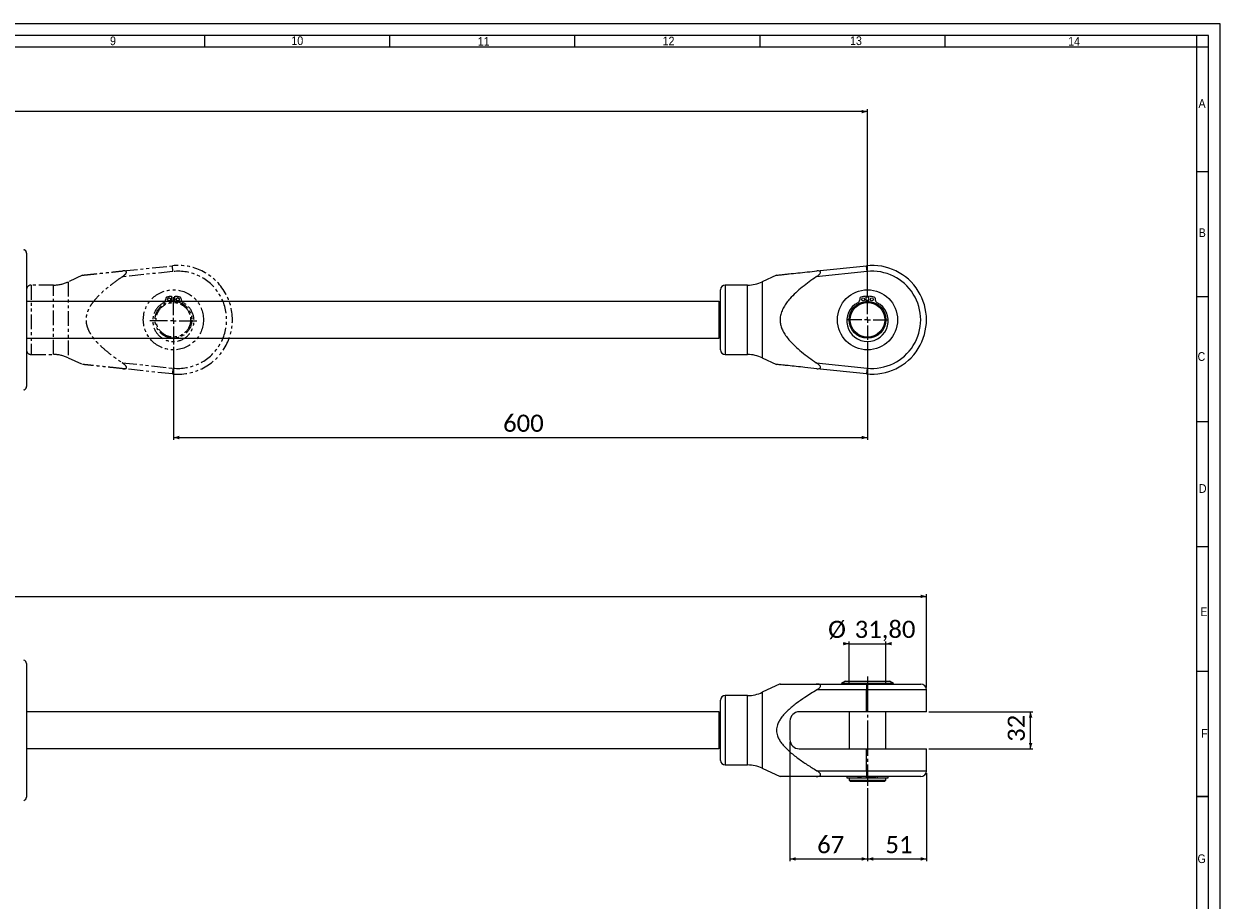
# Model space of a CAD drawing. Header units: millimetres. Extents: x 20 to 2358, y 20 to 1662.
# Tile 7 of 7: x 1324 to 2358, y 905 to 1662. Entities that reach past the tile are written whole.
import ezdxf

# ---------------------------------------------------------------- set-up
doc = ezdxf.new("R2010")
doc.units = ezdxf.units.MM
doc.header["$LTSCALE"] = 2
for name, pattern in [('SLD-Centro', [19.05, 15.24, -1.27, 1.27, -1.27]), ('SLD-Combinazione-di-due-tratteggi', [12.7, 6.35, -1.27, 1.27, -1.27, 1.27, -1.27]), ('SLD-Solido', [0])]:
    doc.linetypes.add(name, pattern=pattern)
doc.styles.add('SLDTEXTSTYLE1', font='GOTHIC.TTF', dxfattribs={"width": 0.913})
doc.styles.add('SLDTEXTSTYLE3', font='CALIBRI.TTF')
doc.styles.add('SLDTEXTSTYLE4', font='CALIBRIB.TTF')
doc.dimstyles.new('SLDDIMSTYLE1', dxfattribs={"dimtxt": 14.816667, "dimasz": 5, "dimexe": 0, "dimexo": 0.0625, "dimgap": 3.704167, "dimtad": 1, "dimrnd": 1e-09, "dimzin": 12, "dimdsep": 46, "dimtxsty": 'SLDTEXTSTYLE4', "dimsah": 1, "dimcen": 0.09, "dimadec": 0, "dimazin": 3, "dimtfac": 1, "dimtofl": 0, "dimtmove": 0, "dimatfit": 3, "dimfxl": 0, "dimfrac": 2, "dimtolj": 1, "dimtzin": 12, "dimarcsym": 0})
doc.dimstyles.new('SLDDIMSTYLE2', dxfattribs={"dimtxt": 14.816667, "dimasz": 5, "dimexe": 0, "dimexo": 0.0625, "dimgap": 3.704167, "dimtad": 1, "dimrnd": 1e-09, "dimzin": 12, "dimdsep": 46, "dimtxsty": 'SLDTEXTSTYLE4', "dimsah": 1, "dimcen": 0.09, "dimadec": 0, "dimazin": 3, "dimtfac": 1, "dimtmove": 0, "dimatfit": 0, "dimfxl": 0, "dimfrac": 2, "dimtolj": 1, "dimtzin": 12, "dimarcsym": 0})

# ---------------------------------------------------------------- blocks, each defined once
blk = doc.blocks.new('_D')
at = {"color": 7, "linetype": 'SLD-Solido', "lineweight": 0}
for p, q in [((307.8, 1429.7), (307.8, 1588.2)), ((2053.2, 1586.2), (307.8, 1586.2)), ((2053.2, 1425.6), (2053.2, 1588.2))]:
    blk.add_line(p, q, dxfattribs=at)
for points in [[(307.8, 1586.2), (312.8, 1584.7), (312.8, 1587.7)], [(2053.2, 1586.2), (2048.2, 1587.7), (2048.2, 1584.7)]]:
    blk.add_solid(points, dxfattribs=at)
at = {"color": 7, "linetype": 'SLD-Solido', "lineweight": 0, "insert": (1147.9, 1605.9), "char_height": 14.82, "attachment_point": 1, "style": 'SLDTEXTSTYLE3'}
blk.add_mtext('1745,35', dxfattribs=at)
blk = doc.blocks.new('_D_1')
at = {"color": 7, "linetype": 'SLD-Solido', "lineweight": 0}
for p, q in [((2053.2, 1386.8), (2053.2, 1302.4)), ((1453.2, 1382.9), (1453.2, 1302.4)), ((1453.2, 1304.4), (2053.2, 1304.4))]:
    blk.add_line(p, q, dxfattribs=at)
for points in [[(1453.2, 1304.4), (1458.2, 1302.9), (1458.2, 1305.9)], [(2053.2, 1304.4), (2048.2, 1305.9), (2048.2, 1302.9)]]:
    blk.add_solid(points, dxfattribs=at)
at = {"color": 7, "linetype": 'SLD-Solido', "lineweight": 0, "insert": (1738.2, 1324.2), "char_height": 14.82, "attachment_point": 1, "style": 'SLDTEXTSTYLE3'}
blk.add_mtext('600', dxfattribs=at)
blk = doc.blocks.new('SW_CENTERMARKSYMBOL_1')
at = {"color": 0, "linetype": 'SLD-Solido', "lineweight": 0}
for p, q in [((0, 5), (0, 17.4)), ((-5, 0), (-17.4, 0)), ((0, 0), (-2.5, 0)), ((0, 0), (0, 2.5)), ((0, 0), (0, -2.5)), ((0, 0), (2.5, 0)), ((5, 0), (17.4, 0)), ((0, -5), (0, -17.4))]:
    blk.add_line(p, q, dxfattribs=at)
blk = doc.blocks.new('SW_CENTERMARKSYMBOL_2')
at = {"color": 0, "linetype": 'SLD-Solido', "lineweight": 0}
for p, q in [((0, 5), (0, 20.35)), ((-5, 0), (-20.35, 0)), ((0, 0), (-2.5, 0)), ((0, 0), (0, 2.5)), ((0, 0), (0, -2.5)), ((0, 0), (2.5, 0)), ((5, 0), (20.35, 0)), ((0, -5), (0, -20.35))]:
    blk.add_line(p, q, dxfattribs=at)
blk = doc.blocks.new('_D_2')
at = {"color": 7, "linetype": 'SLD-Solido', "lineweight": 0}
for p, q in [((256.8, 1088.3), (256.8, 1169.1)), ((2104.2, 1088.3), (2104.2, 1169.1)), ((256.8, 1167.1), (2104.2, 1167.1))]:
    blk.add_line(p, q, dxfattribs=at)
for points in [[(256.8, 1167.1), (261.8, 1165.6), (261.8, 1168.6)], [(2104.2, 1167.1), (2099.2, 1168.6), (2099.2, 1165.6)]]:
    blk.add_solid(points, dxfattribs=at)
at = {"color": 7, "linetype": 'SLD-Solido', "lineweight": 0, "insert": (1147.9, 1186.8), "char_height": 14.82, "attachment_point": 1, "style": 'SLDTEXTSTYLE3'}
blk.add_mtext('1847,35', dxfattribs=at)
blk = doc.blocks.new('_D_5')
at = {"color": 7, "linetype": 'SLD-Solido', "lineweight": 0}
for p, q in [((1986.2, 1041.3), (1986.2, 938.1)), ((2053.2, 1001.2), (2053.2, 938.1)), ((1986.2, 940.1), (2053.2, 940.1))]:
    blk.add_line(p, q, dxfattribs=at)
for points in [[(1986.2, 940.1), (1991.2, 938.6), (1991.2, 941.6)], [(2053.2, 940.1), (2048.2, 941.6), (2048.2, 938.6)]]:
    blk.add_solid(points, dxfattribs=at)
at = {"color": 7, "linetype": 'SLD-Solido', "lineweight": 0, "insert": (2009.7, 959.9), "char_height": 14.82, "attachment_point": 1, "style": 'SLDTEXTSTYLE3'}
blk.add_mtext('67', dxfattribs=at)
blk = doc.blocks.new('_D_6')
at = {"color": 7, "linetype": 'SLD-Solido', "lineweight": 0}
for p, q in [((2104.2, 1014.3), (2104.2, 938.1)), ((2053.2, 1001.2), (2053.2, 938.1)), ((2053.2, 940.1), (2104.2, 940.1))]:
    blk.add_line(p, q, dxfattribs=at)
for points in [[(2053.2, 940.1), (2058.2, 938.6), (2058.2, 941.6)], [(2104.2, 940.1), (2099.2, 941.6), (2099.2, 938.6)]]:
    blk.add_solid(points, dxfattribs=at)
at = {"color": 7, "linetype": 'SLD-Solido', "lineweight": 0, "insert": (2068.7, 959.9), "char_height": 14.82, "attachment_point": 1, "style": 'SLDTEXTSTYLE3'}
blk.add_mtext('51', dxfattribs=at)
blk = doc.blocks.new('_D_7')
at = {"color": 7, "linetype": 'SLD-Solido', "lineweight": 0}
for p, q in [((2106.2, 1067.3), (2196.2, 1067.3)), ((2194.2, 1035.3), (2194.2, 1067.3)), ((2106.2, 1035.3), (2196.2, 1035.3))]:
    blk.add_line(p, q, dxfattribs=at)
for points in [[(2194.2, 1067.3), (2192.7, 1062.3), (2195.7, 1062.3)], [(2194.2, 1035.3), (2195.7, 1040.3), (2192.7, 1040.3)]]:
    blk.add_solid(points, dxfattribs=at)
at = {"color": 7, "linetype": 'SLD-Solido', "lineweight": 0, "insert": (2174.4, 1041.3), "char_height": 14.82, "attachment_point": 1, "rotation": 90, "style": 'SLDTEXTSTYLE3'}
blk.add_mtext('32', dxfattribs=at)
blk = doc.blocks.new('_D_8')
at = {"color": 7, "linetype": 'SLD-Solido', "lineweight": 0}
for p, q in [((2037.3, 1091.8), (2037.3, 1128.2)), ((2069.1, 1091.8), (2069.1, 1128.2)), ((2037.3, 1126.2), (2032.3, 1126.2)), ((2037.3, 1126.2), (2069.1, 1126.2)), ((2069.1, 1126.2), (2074.1, 1126.2))]:
    blk.add_line(p, q, dxfattribs=at)
for points in [[(2037.3, 1126.2), (2032.3, 1127.7), (2032.3, 1124.7)], [(2069.1, 1126.2), (2074.1, 1124.7), (2074.1, 1127.7)]]:
    blk.add_solid(points, dxfattribs=at)
at = {"color": 7, "linetype": 'SLD-Solido', "lineweight": 0, "char_height": 14.82, "attachment_point": 1, "style": 'SLDTEXTSTYLE3'}
for s, insert in [('%%c', (2019.2, 1146)), ('31,80', (2042.1, 1146))]:
    blk.add_mtext(s, dxfattribs=dict(at, insert=insert))

msp = doc.modelspace()

# ---------------------------------------------------------------- linework, layer by layer
at = {"color": 7, "linetype": 'SLD-Solido', "lineweight": 0}
for p, q in [((2358, 1662), (20, 1662)), ((2358, 20), (2358, 1662)), ((2348, 1652), (30, 1652)), ((1480, 1652), (1480, 1642)), ((1640, 1652), (1640, 1642)), ((1800, 1652), (1800, 1642)), ((1960, 1652), (1960, 1642)), ((2120, 1652), (2120, 1642)), ((2338, 1642), (2338, 1652)), ((2348, 30), (2348, 1652)), ((2348, 1642), (2338, 1642)), ((2348, 1534), (2338, 1534)), ((2348, 1426), (2338, 1426)), ((2348, 1318), (2338, 1318)), ((2348, 1210), (2338, 1210)), ((2348, 1102), (2338, 1102)), ((2348, 994), (2338, 994)), ((2338, 994), (2348, 994))]:
    msp.add_line(p, q, dxfattribs=at)
at = {"color": 7, "linetype": 'SLD-Solido', "lineweight": 15}
for p, q in [((2338, 1642), (40, 1642)), ((2338, 40), (2338, 1642)), ((1326.199, 1463.887), (1326.199, 1348.491)), ((2052.809, 1447.959), (2008.948, 1443.349)), ((2009.515, 1448.436), (2052.286, 1452.932)), ((2052.809, 1447.959), (2052.286, 1452.932)), ((1974.597, 1444.768), (1962.226, 1439)), ((1926.199, 1380.189), (1926.199, 1432.189)), ((1949.548, 1436.189), (1930.199, 1436.189)), ((1924.699, 1422.064), (1326.199, 1422.064)), ((1926.199, 1421.518), (1924.699, 1422.064)), ((1924.699, 1422.064), (1924.699, 1390.314)), ((2046.65, 1424.773), (2046.472, 1423.504)), ((2051.949, 1422.04), (2051.949, 1426.488)), ((2054.449, 1422.04), (2054.449, 1426.488)), ((2059.748, 1424.773), (2059.926, 1423.504)), ((1326.199, 1390.314), (1924.699, 1390.314)), ((1924.699, 1390.314), (1926.199, 1390.86)), ((1930.199, 1376.189), (1949.548, 1376.189)), ((1962.226, 1373.378), (1974.597, 1367.61)), ((2008.948, 1369.029), (2052.809, 1364.419)), ((2052.286, 1359.447), (2009.515, 1363.942)), ((2052.809, 1364.419), (2052.286, 1359.447)), ((1326.199, 1109.023), (1326.199, 993.627)), ((1977.688, 1091.346), (1962.226, 1084.136)), ((2008.948, 1091.325), (2052.809, 1091.325)), ((2052.286, 1086.325), (2009.515, 1086.325)), ((2034.163, 1093.825), (2030.699, 1091.825)), ((2030.699, 1091.825), (2030.699, 1091.325)), ((2075.699, 1091.825), (2030.699, 1091.825)), ((2034.163, 1093.825), (2072.235, 1093.825)), ((2052.286, 1067.325), (2052.286, 1086.325)), ((2052.809, 1091.325), (2099.199, 1091.325)), ((2075.699, 1091.825), (2072.235, 1093.825)), ((2075.699, 1091.325), (2075.699, 1091.825)), ((2104.199, 1067.325), (2104.199, 1086.325)), ((1926.199, 1025.325), (1926.199, 1077.325)), ((1949.548, 1081.325), (1930.199, 1081.325)), ((1924.699, 1067.2), (1326.199, 1067.2)), ((1926.199, 1066.654), (1924.699, 1067.2)), ((1924.699, 1067.2), (1924.699, 1051.325)), ((2052.286, 1067.325), (1994.199, 1067.325)), ((2037.299, 1067.325), (2037.299, 1035.325)), ((2104.199, 1067.325), (2052.286, 1067.325)), ((2069.099, 1035.325), (2069.099, 1067.325)), ((1986.199, 1059.325), (1986.199, 1043.325)), ((1924.699, 1051.325), (1924.699, 1035.45)), ((1326.199, 1035.45), (1924.699, 1035.45)), ((1924.699, 1035.45), (1926.199, 1035.996)), ((1994.199, 1035.325), (2052.286, 1035.325)), ((2052.286, 1035.325), (2104.199, 1035.325)), ((2052.286, 1016.325), (2052.286, 1035.325)), ((2104.199, 1016.325), (2104.199, 1035.325)), ((1930.199, 1021.325), (1949.548, 1021.325)), ((1962.226, 1018.515), (1977.683, 1011.307)), ((2009.515, 1016.325), (2052.286, 1016.325)), ((2052.809, 1011.325), (2008.948, 1011.325)), ((2035.349, 1011.325), (2035.349, 1010.325)), ((2035.349, 1010.325), (2044.731, 1010.325)), ((2037.299, 1010.225), (2037.299, 1008.225)), ((2037.299, 1010.225), (2069.099, 1010.225)), ((2037.299, 1008.225), (2038.299, 1007.225)), ((2037.299, 1008.225), (2069.099, 1008.225)), ((2038.049, 1010.325), (2038.049, 1010.225)), ((2038.299, 1007.225), (2068.099, 1007.225)), ((2046.472, 1010.325), (2044.731, 1010.325)), ((2046.65, 1010.325), (2046.472, 1010.325)), ((2046.65, 1010.325), (2047.446, 1010.325)), ((2047.446, 1010.325), (2051.949, 1010.325)), ((2051.949, 1011.325), (2051.949, 1010.325)), ((2099.199, 1011.325), (2052.809, 1011.325)), ((2054.449, 1011.325), (2054.449, 1010.325)), ((2058.952, 1010.325), (2054.449, 1010.325)), ((2059.748, 1010.325), (2058.952, 1010.325)), ((2059.748, 1010.325), (2059.926, 1010.325)), ((2059.926, 1010.325), (2061.667, 1010.325)), ((2061.667, 1010.325), (2071.049, 1010.325)), ((2068.099, 1007.225), (2069.099, 1008.225)), ((2068.349, 1010.225), (2068.349, 1010.325)), ((2069.099, 1008.225), (2069.099, 1010.225)), ((2071.049, 1010.325), (2071.049, 1011.325))]:
    msp.add_line(p, q, dxfattribs=at)
at = {"color": 7, "linetype": 'SLD-Combinazione-di-due-tratteggi', "lineweight": 0}
for p, q in [((1326.199, 1463.887), (1326.199, 1348.491)), ((1452.809, 1447.959), (1408.948, 1443.349)), ((1409.515, 1448.436), (1452.286, 1452.932)), ((1452.809, 1447.959), (1452.286, 1452.932)), ((1374.597, 1444.768), (1362.226, 1439)), ((1349.548, 1436.189), (1330.199, 1436.189)), ((1446.65, 1424.773), (1446.472, 1423.504)), ((1451.949, 1422.04), (1451.949, 1426.488)), ((1454.449, 1422.04), (1454.449, 1426.488)), ((1459.748, 1424.773), (1459.926, 1423.504)), ((1330.199, 1376.189), (1349.548, 1376.189)), ((1362.226, 1373.378), (1374.597, 1367.61)), ((1408.948, 1369.029), (1452.809, 1364.419)), ((1452.286, 1359.447), (1409.515, 1363.942)), ((1452.809, 1364.419), (1452.286, 1359.447))]:
    msp.add_line(p, q, dxfattribs=at)
at = {"color": 8, "linetype": 'SLD-Combinazione-di-due-tratteggi', "lineweight": 0}
for p, q in [((1362.226, 1439), (1362.226, 1373.378)), ((1330.199, 1436.189), (1330.199, 1376.189)), ((1349.548, 1376.189), (1349.548, 1436.189))]:
    msp.add_line(p, q, dxfattribs=at)
at = {"color": 8, "linetype": 'SLD-Solido', "lineweight": 15}
for p, q in [((1962.226, 1439), (1962.226, 1373.378)), ((1930.199, 1436.189), (1930.199, 1376.189)), ((1949.548, 1376.189), (1949.548, 1436.189)), ((2104.199, 1086.325), (2052.286, 1086.325)), ((1930.199, 1081.325), (1930.199, 1021.325)), ((1949.548, 1021.325), (1949.548, 1081.325)), ((1962.226, 1084.136), (1962.226, 1018.515)), ((2052.286, 1016.325), (2104.199, 1016.325)), ((2044.731, 1011.325), (2044.731, 1010.325)), ((2046.472, 1011.325), (2046.472, 1010.325)), ((2046.65, 1011.325), (2046.65, 1010.325)), ((2047.446, 1011.325), (2047.446, 1010.325)), ((2058.952, 1011.325), (2058.952, 1010.325)), ((2059.748, 1011.325), (2059.748, 1010.325)), ((2059.926, 1011.325), (2059.926, 1010.325)), ((2061.667, 1011.325), (2061.667, 1010.325))]:
    msp.add_line(p, q, dxfattribs=at)
at = {"color": 7, "linetype": 'SLD-Centro', "lineweight": 0}
msp.add_line((2053.199, 1097.825), (2053.199, 1003.225), dxfattribs=at)
at = {"color": 7, "linetype": 'SLD-Combinazione-di-due-tratteggi', "lineweight": 0, "flags": 128}
msp.add_lwpolyline([(1451.949, 1422.541), (1453.199, 1422.589), (1454.449, 1422.541)], dxfattribs=at)
at = {"color": 7, "linetype": 'SLD-Solido', "lineweight": 15, "flags": 128}
msp.add_lwpolyline([(2051.949, 1422.541), (2053.199, 1422.589), (2054.449, 1422.541)], dxfattribs=at)
at = {"color": 7, "linetype": 'SLD-Combinazione-di-due-tratteggi', "lineweight": 0}
for centre, radius in [((1453.199, 1406.189), 26), ((1453.199, 1406.189), 15.9), ((1453.199, 1406.189), 14.9), ((1449.449, 1423.888), 1.25), ((1456.949, 1423.888), 1.25)]:
    msp.add_circle(centre, radius, dxfattribs=at)
at = {"color": 7, "linetype": 'SLD-Solido', "lineweight": 15}
for centre, radius in [((2053.199, 1406.189), 26), ((2053.199, 1406.189), 15.9), ((2053.199, 1406.189), 14.9), ((2049.449, 1423.888), 1.25), ((2056.949, 1423.888), 1.25)]:
    msp.add_circle(centre, radius, dxfattribs=at)
for centre, radius, start, end in [((1323.199, 1463.887), 3, 0, 75), ((2057.199, 1406.189), 47, 264, 96), ((2057.199, 1406.189), 42, 264, 96), ((1949.548, 1466.189), 30, 270, 295), ((1930.199, 1432.189), 4, 90, 180), ((2053.199, 1405.289), 17.85, 118.320825, 61.679175), ((2043.129, 1423.974), 3.375, 298.320825, 352), ((2047.764, 1424.616), 1.125, 106.432629, 172), ((2053.199, 1406.189), 20.337, 93.523903, 106.432629), ((2053.199, 1406.189), 20.337, 73.567371, 86.476097), ((2058.634, 1424.616), 1.125, 8, 73.567371), ((2063.268, 1423.974), 3.375, 188, 241.679175), ((1930.199, 1380.189), 4, 180, 270), ((1949.548, 1346.189), 30, 65, 90), ((1323.199, 1348.491), 3, 285, 0), ((1323.199, 1109.023), 3, 0, 75), ((2064.636, 1087.562), 12.412, 162.348709, 185.716553), ((2099.199, 1086.325), 5, 0, 90), ((1930.199, 1077.325), 4, 90, 180), ((1949.548, 1111.325), 30, 270, 295), ((1994.199, 1059.325), 8, 90, 180), ((1994.199, 1043.325), 8, 180, 270), ((1930.199, 1025.325), 4, 180, 270), ((1949.548, 991.325), 30, 65, 90), ((2064.636, 1015.089), 12.412, 174.283447, 197.651291), ((2099.199, 1016.325), 5, 270, 0), ((1323.199, 993.627), 3, 285, 0)]:
    msp.add_arc(centre, radius, start, end, dxfattribs=at)
at = {"color": 7, "linetype": 'SLD-Combinazione-di-due-tratteggi', "lineweight": 0}
for centre, radius, start, end in [((1323.199, 1463.887), 3, 0, 75), ((1457.199, 1406.189), 47, 264, 96), ((1457.199, 1406.189), 42, 264, 96), ((1349.548, 1466.189), 30, 270, 295), ((1330.199, 1432.189), 4, 90, 180), ((1453.199, 1405.289), 17.85, 118.320825, 61.679175), ((1443.129, 1423.974), 3.375, 298.320825, 352), ((1447.764, 1424.616), 1.125, 106.432629, 172), ((1453.199, 1406.189), 20.337, 93.523903, 106.432629), ((1453.199, 1406.189), 20.337, 73.567371, 86.476097), ((1458.634, 1424.616), 1.125, 8, 73.567371), ((1463.268, 1423.974), 3.375, 188, 241.679175), ((1330.199, 1380.189), 4, 180, 270), ((1349.548, 1346.189), 30, 65, 90), ((1323.199, 1348.491), 3, 285, 0)]:
    msp.add_arc(centre, radius, start, end, dxfattribs=at)
for points, knots in [([(1374.598, 1444.766), (1374.596, 1444.766), (1374.524, 1444.759), (1374.782, 1444.786), (1375.466, 1444.858), (1376.837, 1445.002), (1379.028, 1445.232), (1381.919, 1445.536), (1386.617, 1446.03), (1393.05, 1446.706), (1401.158, 1447.558), (1406.727, 1448.143), (1409.515, 1448.436)], [0, 0, 0, 0, 0.00157265, 0.04884247, 0.09748539, 0.16555357, 0.23543779, 0.32891972, 0.42344279, 0.6161585, 0.80786644, 1, 1, 1, 1]), ([(1408.948, 1443.349), (1409.755, 1443.933), (1410.869, 1444.74), (1412.041, 1445.969), (1412.555, 1446.723), (1412.743, 1447.359), (1412.669, 1447.801), (1412.345, 1448.178), (1411.549, 1448.493), (1410.514, 1448.526), (1409.733, 1448.456), (1409.515, 1448.436)], [0, 0, 0, 0, 0.26689167, 0.36883012, 0.47158939, 0.53382154, 0.59636527, 0.65434533, 0.75051762, 0.93056172, 1, 1, 1, 1]), ([(1408.948, 1443.349), (1406.897, 1441.929), (1402.791, 1439.086), (1396.823, 1434.559), (1391.143, 1429.685), (1386.603, 1425.082), (1383.147, 1420.877), (1380.687, 1417.156), (1378.771, 1413.1), (1377.734, 1409.117), (1377.571, 1405.433), (1378.012, 1401.93), (1379.173, 1398.325), (1381.124, 1394.487), (1383.726, 1390.708), (1386.892, 1387.018), (1391.048, 1382.873), (1396.23, 1378.348), (1402.474, 1373.531), (1406.79, 1370.53), (1408.948, 1369.029)], [0, 0, 0, 0, 0.0744559, 0.14904412, 0.22344234, 0.29763856, 0.34169508, 0.38570225, 0.43042497, 0.4750154, 0.50747722, 0.53994678, 0.57986177, 0.61985973, 0.66804679, 0.71642795, 0.76477214, 0.84311435, 0.9215646, 1, 1, 1, 1]), ([(1409.515, 1363.942), (1406.008, 1364.311), (1399.921, 1364.95), (1391.573, 1365.828), (1385.676, 1366.448), (1381.369, 1366.9), (1378.726, 1367.178), (1376.685, 1367.393), (1375.43, 1367.525), (1374.712, 1367.6), (1374.636, 1367.608), (1374.598, 1367.612)], [0, 0, 0, 0, 0.24193569, 0.41992486, 0.59877299, 0.6862392, 0.77444885, 0.83946667, 0.90582616, 0.95305441, 1, 1, 1, 1]), ([(1409.515, 1363.942), (1410.225, 1363.893), (1411.331, 1363.818), (1412.364, 1364.182), (1412.701, 1364.647), (1412.729, 1365.105), (1412.519, 1365.711), (1411.871, 1366.646), (1410.628, 1367.824), (1409.519, 1368.619), (1408.948, 1369.029)], [0, 0, 0, 0, 0.22705061, 0.35371979, 0.41538737, 0.47735071, 0.53535515, 0.63145989, 0.81011411, 1, 1, 1, 1])]:
    msp.add_open_spline(points, degree=3, knots=knots, dxfattribs=at)
at = {"color": 7, "linetype": 'SLD-Solido', "lineweight": 15}
for points, knots in [([(1974.598, 1444.766), (1974.596, 1444.766), (1974.524, 1444.759), (1974.782, 1444.786), (1975.466, 1444.858), (1976.837, 1445.002), (1979.034, 1445.233), (1981.92, 1445.536), (1986.626, 1446.031), (1993.05, 1446.706), (2001.158, 1447.558), (2006.728, 1448.143), (2009.515, 1448.436)], [0, 0, 0, 0, 0.00157264, 0.04884214, 0.09748473, 0.16555245, 0.2354362, 0.32937861, 0.42344669, 0.6161611, 0.80786775, 1, 1, 1, 1]), ([(2008.948, 1443.349), (2009.755, 1443.933), (2010.869, 1444.74), (2012.041, 1445.969), (2012.555, 1446.723), (2012.743, 1447.359), (2012.669, 1447.801), (2012.345, 1448.178), (2011.549, 1448.493), (2010.514, 1448.526), (2009.733, 1448.456), (2009.515, 1448.436)], [0, 0, 0, 0, 0.26689167, 0.36883012, 0.47158939, 0.53382154, 0.59636527, 0.65434533, 0.75051762, 0.93056172, 1, 1, 1, 1]), ([(2008.948, 1443.349), (2006.897, 1441.929), (2002.791, 1439.086), (1996.823, 1434.559), (1991.143, 1429.685), (1986.603, 1425.082), (1983.147, 1420.877), (1980.687, 1417.156), (1978.771, 1413.1), (1977.734, 1409.117), (1977.571, 1405.433), (1978.012, 1401.93), (1979.173, 1398.325), (1981.124, 1394.487), (1983.726, 1390.708), (1986.892, 1387.018), (1991.048, 1382.873), (1996.23, 1378.348), (2002.474, 1373.531), (2006.79, 1370.53), (2008.948, 1369.029)], [0, 0, 0, 0, 0.0744559, 0.14904412, 0.22344234, 0.29763856, 0.34169508, 0.38570225, 0.43042497, 0.4750154, 0.50747722, 0.53994678, 0.57986177, 0.61985973, 0.66804679, 0.71642795, 0.76477214, 0.84311435, 0.9215646, 1, 1, 1, 1]), ([(2009.515, 1363.942), (2006.008, 1364.311), (1999.921, 1364.95), (1991.573, 1365.828), (1985.676, 1366.448), (1981.369, 1366.9), (1978.726, 1367.178), (1976.685, 1367.393), (1975.43, 1367.525), (1974.712, 1367.6), (1974.636, 1367.608), (1974.598, 1367.612)], [0, 0, 0, 0, 0.24193569, 0.41992486, 0.59877299, 0.6862392, 0.77444885, 0.83946667, 0.90582616, 0.95305441, 1, 1, 1, 1]), ([(2009.515, 1363.942), (2010.225, 1363.893), (2011.331, 1363.818), (2012.364, 1364.182), (2012.701, 1364.647), (2012.729, 1365.105), (2012.519, 1365.711), (2011.871, 1366.646), (2010.628, 1367.824), (2009.519, 1368.619), (2008.948, 1369.029)], [0, 0, 0, 0, 0.22705061, 0.35371979, 0.41538737, 0.47735071, 0.53535515, 0.63145989, 0.81011411, 1, 1, 1, 1]), ([(2009.515, 1086.325), (2006.008, 1084.161), (1999.921, 1080.405), (1991.573, 1074.536), (1985.676, 1069.764), (1981.369, 1065.515), (1978.725, 1062.36), (1976.688, 1059.203), (1975.422, 1056.409), (1974.726, 1053.716), (1974.518, 1051.266), (1974.75, 1048.795), (1975.479, 1046.076), (1976.833, 1043.171), (1979.03, 1039.876), (1981.918, 1036.543), (1986.617, 1032.057), (1993.05, 1027.012), (2001.158, 1021.464), (2006.727, 1018.039), (2009.515, 1016.325)], [0, 0, 0, 0, 0.120967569, 0.209961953, 0.299385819, 0.343118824, 0.387223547, 0.419732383, 0.452912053, 0.476526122, 0.500785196, 0.524420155, 0.54874167, 0.582775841, 0.617718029, 0.664459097, 0.71172074, 0.808078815, 0.903933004, 1, 1, 1, 1]), ([(1977.698, 1091.325), (1977.71, 1091.325), (1977.745, 1091.325), (1978.77, 1091.325), (1980.665, 1091.325), (1983.145, 1091.325), (1986.582, 1091.325), (1991.128, 1091.325), (1996.811, 1091.325), (2002.758, 1091.325), (2006.884, 1091.325), (2008.948, 1091.325)], [0, 0, 0, 0, 0.04995315, 0.13750927, 0.22862535, 0.31617274, 0.40477338, 0.55222524, 0.69982197, 0.84989813, 1, 1, 1, 1]), ([(2009.515, 1086.325), (2010.225, 1086.784), (2011.331, 1087.499), (2012.364, 1088.649), (2012.701, 1089.396), (2012.729, 1089.909), (2012.519, 1090.405), (2011.871, 1090.928), (2010.628, 1091.27), (2009.519, 1091.307), (2008.948, 1091.325)], [0, 0, 0, 0, 0.22705061, 0.35371979, 0.41538737, 0.47735071, 0.53535515, 0.63145989, 0.81011411, 1, 1, 1, 1]), ([(2008.948, 1011.325), (2009.755, 1011.357), (2010.869, 1011.401), (2012.041, 1011.85), (2012.555, 1012.279), (2012.743, 1012.823), (2012.669, 1013.352), (2012.345, 1013.996), (2011.549, 1014.918), (2010.514, 1015.704), (2009.733, 1016.19), (2009.515, 1016.325)], [0, 0, 0, 0, 0.26689167, 0.36883012, 0.47158939, 0.53382154, 0.59636527, 0.65434533, 0.75051762, 0.93056172, 1, 1, 1, 1]), ([(2008.948, 1011.325), (2006.914, 1011.325), (2002.845, 1011.325), (1996.922, 1011.325), (1991.205, 1011.325), (1986.616, 1011.325), (1983.155, 1011.325), (1980.703, 1011.325), (1978.789, 1011.325), (1977.75, 1011.325), (1977.706, 1011.325), (1977.691, 1011.325)], [0, 0, 0, 0, 0.14796806, 0.29591215, 0.44564486, 0.59522603, 0.68287299, 0.7713738, 0.85921026, 0.95004127, 1, 1, 1, 1])]:
    msp.add_open_spline(points, degree=3, knots=knots, dxfattribs=at)

# ---------------------------------------------------------------- block references
at = {"color": 7, "linetype": 'SLD-Solido', "lineweight": 0}
for name, p in [('SW_CENTERMARKSYMBOL_2', (1453.199, 1405.289)), ('SW_CENTERMARKSYMBOL_1', (2053.199, 1406.189))]:
    msp.add_blockref(name, p, dxfattribs=at)

# ---------------------------------------------------------------- texts
at = {"color": 7, "linetype": 'Continuous', "lineweight": 0, "char_height": 7.524, "attachment_point": 1, "style": 'SLDTEXTSTYLE1'}
for s, insert in [('9', (1398.387, 1651.129)), ('10', (1555.205, 1651.268)), ('11', (1716.326, 1650.681)), ('12', (1876.122, 1650.96)), ('13', (2038.153, 1651.239)), ('14', (2226.687, 1650.705)), ('A', (2339.358, 1596.947)), ('B', (2339.54, 1485.267)), ('C', (2338.553, 1378.207)), ('D', (2339.68, 1264.101)), ('E', (2340.925, 1157.505)), ('F', (2341.613, 1052.349)), ('G', (2338.512, 944.04))]:
    msp.add_mtext(s, dxfattribs=dict(at, insert=insert))

# ---------------------------------------------------------------- dimensions: what is measured, and where the dimension line sits
at = {"color": 7, "linetype": 'SLD-Solido', "lineweight": 0}
for base, p1, p2, picture, middle in [((307.849, 1586.189), (2053.199, 1423.589), (307.849, 1427.725), '_D', (1180.524, 1586.189)), ((2053.199, 1304.437), (1453.199, 1384.939), (2053.199, 1388.789), '_D_1', (1753.199, 1304.437)), ((2104.199, 1167.078), (256.849, 1086.325), (2104.199, 1086.325), '_D_2', (1180.524, 1167.078)), ((2053.199, 940.147), (1986.199, 1043.325), (2053.199, 1003.225), '_D_5', (2019.699, 940.147)), ((2104.199, 940.147), (2053.199, 1003.225), (2104.199, 1016.325), '_D_6', (2078.699, 940.147))]:
    dim = msp.add_linear_dim(base=base, p1=p1, p2=p2, dimstyle='SLDDIMSTYLE1', dxfattribs=at)
    dim.commit()
    dim.dimension.update_dxf_attribs({"geometry": picture, "text_midpoint": middle, "dimtype": 160})
dim = msp.add_linear_dim(base=(2069.099, 1126.214), p1=(2037.299, 1089.825), p2=(2069.099, 1089.825), text='%%c<>', dimstyle='SLDDIMSTYLE2', dxfattribs=at)
dim.commit()
dim.dimension.update_dxf_attribs({"geometry": '_D_8', "text_midpoint": (2053.199, 1126.214), "dimtype": 160})
dim = msp.add_linear_dim(base=(2194.199, 1067.325), p1=(2104.199, 1035.325), p2=(2104.199, 1067.325), angle=90, dimstyle='SLDDIMSTYLE1', dxfattribs=at)
dim.commit()
dim.dimension.update_dxf_attribs({"geometry": '_D_7', "text_midpoint": (2194.199, 1051.325), "dimtype": 160})

doc.saveas('drawing.dxf')
